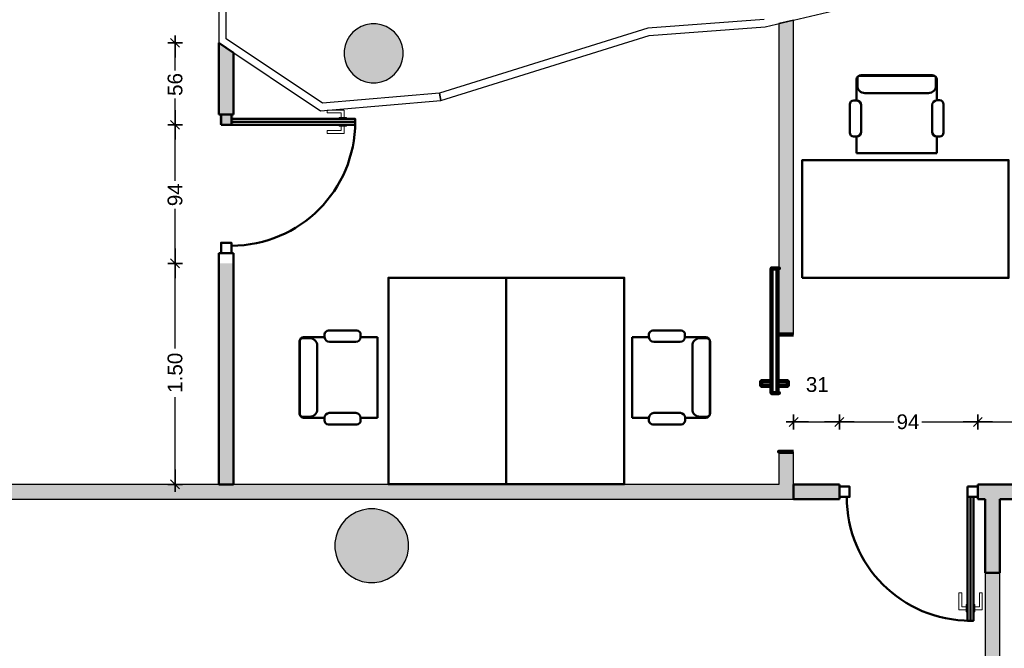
# Model space of a CAD drawing. Header units: metres. Extents: x -1 to 430, y -6 to 31.
# Tile 13 of 24: x 408.35 to 415.03, y 17.1 to 21.37. Entities that reach past the tile are written whole.
import ezdxf

# ---------------------------------------------------------------- set-up
doc = ezdxf.new("R2010")
doc.units = ezdxf.units.M
doc.header["$PDMODE"] = 65
doc.linetypes.add('CONTINUA', pattern=[0])
for name, color, linetype, lineweight in [('3D P2 MOBLES', 7, 'CONTINUA', 25), ('3D P2 MURS', 7, 'CONTINUA', 25), ('3D P2 MURS NOUS', 7, 'CONTINUA', 25), ('3D P2 PILAR', 7, 'CONTINUA', 25), ('P2 MAMPARES', 7, 'CONTINUA', 25)]:
    doc.layers.add(name, color=color, linetype=linetype, lineweight=lineweight)
doc.styles.add('ARIAL', font='arial.ttf')
doc.dimstyles.new('DIMSTYLE_5', dxfattribs={"dimtxt": 0.1, "dimasz": 0.1, "dimexe": 0, "dimexo": 1e-06, "dimgap": 0.05, "dimtad": 0, "dimdec": 0, "dimlfac": 100, "dimrnd": 1, "dimzin": 4, "dimdsep": 46, "dimtxsty": 'ARIAL', "dimblk1": 'ALL_ML_STRICH', "dimblk2": 'ALL_ML_STRICH', "dimsah": 1, "dimcen": 0, "dimse1": 1, "dimse2": 1, "dimclrd": 2, "dimclre": 2, "dimclrt": 2, "dimadec": 0, "dimazin": 0, "dimtfac": 1, "dimtdec": 0, "dimtix": 1, "dimtmove": 2, "dimatfit": 3, "dimfxl": 0, "dimtzin": 0, "dimlwd": 0, "dimlwe": 35, "dimarcsym": 0})
doc.dimstyles.new('DIMSTYLE_7', dxfattribs={"dimtxt": 0.1, "dimasz": 0.1, "dimexe": 0, "dimexo": 1e-06, "dimgap": 0.05, "dimtad": 0, "dimrnd": 0.01, "dimzin": 4, "dimdsep": 46, "dimtxsty": 'ARIAL', "dimblk1": 'ALL_ML_STRICH', "dimblk2": 'ALL_ML_STRICH', "dimsah": 1, "dimcen": 0, "dimse1": 1, "dimse2": 1, "dimclrd": 2, "dimclre": 2, "dimclrt": 2, "dimadec": 0, "dimazin": 0, "dimtfac": 1, "dimtdec": 0, "dimtix": 1, "dimtmove": 2, "dimatfit": 3, "dimfxl": 0, "dimtzin": 0, "dimlwd": 0, "dimlwe": 35, "dimarcsym": 0})
doc.dimstyles.new('DIMSTYLE_8', dxfattribs={"dimtxt": 0.1, "dimasz": 0.1, "dimexe": 0, "dimexo": 1e-06, "dimgap": 0.05, "dimtad": 2, "dimdec": 0, "dimlfac": 100, "dimrnd": 1, "dimzin": 4, "dimdsep": 46, "dimtxsty": 'ARIAL', "dimblk1": 'ALL_ML_STRICH', "dimblk2": 'ALL_ML_STRICH', "dimsah": 1, "dimcen": 0, "dimse1": 1, "dimse2": 1, "dimclrd": 2, "dimclre": 2, "dimclrt": 2, "dimadec": 0, "dimazin": 0, "dimtfac": 1, "dimtdec": 0, "dimtix": 1, "dimtmove": 2, "dimatfit": 3, "dimfxl": 0, "dimtzin": 0, "dimlwd": 0, "dimlwe": 35, "dimarcsym": 0})

# ---------------------------------------------------------------- blocks, each defined once
blk = doc.blocks.new('_CLOSEDFILLED')
at = {"color": 0, "linetype": 'ByBlock', "lineweight": -2}
blk.add_solid([(-1, 0), (0, 0), (-1, 0)], dxfattribs=at)
blk = doc.blocks.new('ALL_ML_STRICH')
at = {"color": 0, "linetype": 'ByBlock', "lineweight": -2}
for p, q in [((-1, 0), (0.5, 0)), ((-0.3, -0.3), (0.3, 0.3)), ((0, -0.5), (0, 0.5))]:
    blk.add_line(p, q, dxfattribs=at)
blk = doc.blocks.new('*D19')
at = {"layer": 'DEFPOINTS', "color": 2, "linetype": 'CONTINUA', "lineweight": 35, "transparency": 33554687}
for p in [(409.697, 19.7143), (409.3996, 18.2155), (409.797, 18.2155)]:
    blk.add_point(p, dxfattribs=at)
at = {"layer": 'P2 MAMPARES', "color": 2, "linetype": 'CONTINUA', "lineweight": -2, "transparency": 33554687}
for p, q in [((409.3996, 19.1373), (409.3996, 19.7143)), ((409.3996, 18.2155), (409.3996, 18.8073))]:
    blk.add_line(p, q, dxfattribs=at)
at = {"layer": 'P2 MAMPARES', "color": 2, "linetype": 'CONTINUA', "lineweight": 35, "transparency": 33554687, "xscale": 0.1, "yscale": 0.1, "zscale": 0.1}
for p, rotation in [((409.3996, 19.7143), 90), ((409.3996, 18.2155), 270)]:
    blk.add_blockref('ALL_ML_STRICH', p, dxfattribs=dict(at, rotation=rotation))
at = {"layer": 'P2 MAMPARES', "color": 2, "linetype": 'CONTINUA', "lineweight": 35, "transparency": 33554687, "insert": (409.3996, 18.9723), "char_height": 0.1, "width": 0.4, "attachment_point": 5, "rotation": 90, "style": 'ARIAL'}
blk.add_mtext('\\A1;{\\A1;{1.50\\H0.066000;\\S^ ;}}', dxfattribs=at)
blk = doc.blocks.new('*D20')
at = {"layer": 'DEFPOINTS', "color": 2, "linetype": 'CONTINUA', "lineweight": 35, "transparency": 33554687}
for p in [(409.697, 20.6543), (409.3996, 19.7143), (409.697, 19.7143)]:
    blk.add_point(p, dxfattribs=at)
at = {"layer": 'P2 MAMPARES', "color": 2, "linetype": 'CONTINUA', "lineweight": -2, "transparency": 33554687}
for p, q in [((409.3996, 20.2749), (409.3996, 20.6543)), ((409.3996, 19.7143), (409.3996, 20.0849))]:
    blk.add_line(p, q, dxfattribs=at)
at = {"layer": 'P2 MAMPARES', "color": 2, "linetype": 'CONTINUA', "lineweight": 35, "transparency": 33554687, "xscale": 0.1, "yscale": 0.1, "zscale": 0.1}
for p, rotation in [((409.3996, 20.6543), 90), ((409.3996, 19.7143), 270)]:
    blk.add_blockref('ALL_ML_STRICH', p, dxfattribs=dict(at, rotation=rotation))
at = {"layer": 'P2 MAMPARES', "color": 2, "linetype": 'CONTINUA', "lineweight": 35, "transparency": 33554687, "insert": (409.3996, 20.1799), "char_height": 0.1, "width": 0.2, "attachment_point": 5, "rotation": 90, "style": 'ARIAL'}
blk.add_mtext('\\A1;{94}', dxfattribs=at)
blk = doc.blocks.new('*D21')
at = {"layer": 'DEFPOINTS', "color": 2, "linetype": 'CONTINUA', "lineweight": 35, "transparency": 33554687}
for p in [(409.697, 21.2096), (409.3996, 20.6543), (409.697, 20.6543)]:
    blk.add_point(p, dxfattribs=at)
at = {"layer": 'P2 MAMPARES', "color": 2, "linetype": 'CONTINUA', "lineweight": -2, "transparency": 33554687}
for p, q in [((409.3996, 21.0225), (409.3996, 21.2096)), ((409.3996, 20.6543), (409.3996, 20.8325))]:
    blk.add_line(p, q, dxfattribs=at)
at = {"layer": 'P2 MAMPARES', "color": 2, "linetype": 'CONTINUA', "lineweight": 35, "transparency": 33554687, "xscale": 0.1, "yscale": 0.1, "zscale": 0.1}
for p, rotation in [((409.3996, 21.2096), 90), ((409.3996, 20.6543), 270)]:
    blk.add_blockref('ALL_ML_STRICH', p, dxfattribs=dict(at, rotation=rotation))
at = {"layer": 'P2 MAMPARES', "color": 2, "linetype": 'CONTINUA', "lineweight": 35, "transparency": 33554687, "insert": (409.3996, 20.9275), "char_height": 0.1, "width": 0.2, "attachment_point": 5, "rotation": 90, "style": 'ARIAL'}
blk.add_mtext('\\A1;{56}', dxfattribs=at)
blk = doc.blocks.new('*D25')
at = {"layer": 'DEFPOINTS', "color": 2, "linetype": 'CONTINUA', "lineweight": 35, "transparency": 33554687}
for p in [(414.9971, 18.1155), (414.9971, 17.6155), (415.1757, 17.6155)]:
    blk.add_point(p, dxfattribs=at)
at = {"layer": 'P2 MAMPARES', "color": 2, "linetype": 'CONTINUA', "lineweight": -2, "transparency": 33554687}
for p, q in [((415.1757, 17.9561), (415.1757, 18.1155)), ((415.1757, 17.6155), (415.1757, 17.7661))]:
    blk.add_line(p, q, dxfattribs=at)
at = {"layer": 'P2 MAMPARES', "color": 2, "linetype": 'CONTINUA', "lineweight": 35, "transparency": 33554687, "xscale": 0.1, "yscale": 0.1, "zscale": 0.1}
for p, rotation in [((415.1757, 18.1155), 90), ((415.1757, 17.6155), 270)]:
    blk.add_blockref('ALL_ML_STRICH', p, dxfattribs=dict(at, rotation=rotation))
at = {"layer": 'P2 MAMPARES', "color": 2, "linetype": 'CONTINUA', "lineweight": 35, "transparency": 33554687, "insert": (415.1757, 17.8611), "char_height": 0.1, "width": 0.2, "attachment_point": 5, "rotation": 90, "style": 'ARIAL'}
blk.add_mtext('\\A1;{50}', dxfattribs=at)
blk = doc.blocks.new('*D29')
at = {"layer": 'DEFPOINTS', "color": 2, "linetype": 'CONTINUA', "lineweight": 35, "transparency": 33554687}
for p in [(413.5971, 18.6385), (413.5971, 18.2155), (413.9071, 18.2155)]:
    blk.add_point(p, dxfattribs=at)
at = {"layer": 'P2 MAMPARES', "color": 2, "linetype": 'CONTINUA', "lineweight": -2, "transparency": 33554687}
blk.add_line((413.5971, 18.6385), (413.9071, 18.6385), dxfattribs=at)
at = {"layer": 'P2 MAMPARES', "color": 2, "linetype": 'CONTINUA', "lineweight": 35, "transparency": 33554687, "xscale": 0.1, "yscale": 0.1, "zscale": 0.1, "rotation": 180}
blk.add_blockref('ALL_ML_STRICH', (413.5971, 18.6385), dxfattribs=at)
at = {"layer": 'P2 MAMPARES', "color": 2, "linetype": 'CONTINUA', "lineweight": 35, "transparency": 33554687, "xscale": 0.1, "yscale": 0.1, "zscale": 0.1}
blk.add_blockref('ALL_ML_STRICH', (413.9071, 18.6385), dxfattribs=at)
at = {"layer": 'P2 MAMPARES', "color": 2, "linetype": 'CONTINUA', "lineweight": 35, "transparency": 33554687, "insert": (413.7573, 18.892), "char_height": 0.1, "width": 0.2, "attachment_point": 5, "style": 'ARIAL'}
blk.add_mtext('\\A1;{31}', dxfattribs=at)
blk = doc.blocks.new('*D30')
at = {"layer": 'DEFPOINTS', "color": 2, "linetype": 'CONTINUA', "lineweight": 35, "transparency": 33554687}
for p in [(413.9071, 18.6385), (413.9071, 18.2155), (414.8471, 18.2155)]:
    blk.add_point(p, dxfattribs=at)
at = {"layer": 'P2 MAMPARES', "color": 2, "linetype": 'CONTINUA', "lineweight": -2, "transparency": 33554687}
for p, q in [((413.9071, 18.6385), (414.2778, 18.6385)), ((414.4678, 18.6385), (414.8471, 18.6385))]:
    blk.add_line(p, q, dxfattribs=at)
at = {"layer": 'P2 MAMPARES', "color": 2, "linetype": 'CONTINUA', "lineweight": 35, "transparency": 33554687, "xscale": 0.1, "yscale": 0.1, "zscale": 0.1, "rotation": 180}
blk.add_blockref('ALL_ML_STRICH', (413.9071, 18.6385), dxfattribs=at)
at = {"layer": 'P2 MAMPARES', "color": 2, "linetype": 'CONTINUA', "lineweight": 35, "transparency": 33554687, "xscale": 0.1, "yscale": 0.1, "zscale": 0.1}
blk.add_blockref('ALL_ML_STRICH', (414.8471, 18.6385), dxfattribs=at)
at = {"layer": 'P2 MAMPARES', "color": 2, "linetype": 'CONTINUA', "lineweight": 35, "transparency": 33554687, "insert": (414.3728, 18.6395), "char_height": 0.1, "width": 0.2, "attachment_point": 5, "style": 'ARIAL'}
blk.add_mtext('\\A1;{94}', dxfattribs=at)
blk = doc.blocks.new('*D31')
at = {"layer": 'DEFPOINTS', "color": 2, "linetype": 'CONTINUA', "lineweight": 35, "transparency": 33554687}
for p in [(414.8471, 18.6385), (414.8471, 18.2155), (418.3499, 18.2155)]:
    blk.add_point(p, dxfattribs=at)
at = {"layer": 'P2 MAMPARES', "color": 2, "linetype": 'CONTINUA', "lineweight": -2, "transparency": 33554687}
for p, q in [((414.8471, 18.6385), (416.4409, 18.6385)), ((416.7709, 18.6385), (418.3499, 18.6385))]:
    blk.add_line(p, q, dxfattribs=at)
at = {"layer": 'P2 MAMPARES', "color": 2, "linetype": 'CONTINUA', "lineweight": 35, "transparency": 33554687, "xscale": 0.1, "yscale": 0.1, "zscale": 0.1, "rotation": 180}
blk.add_blockref('ALL_ML_STRICH', (414.8471, 18.6385), dxfattribs=at)
at = {"layer": 'P2 MAMPARES', "color": 2, "linetype": 'CONTINUA', "lineweight": 35, "transparency": 33554687, "xscale": 0.1, "yscale": 0.1, "zscale": 0.1}
blk.add_blockref('ALL_ML_STRICH', (418.3499, 18.6385), dxfattribs=at)
at = {"layer": 'P2 MAMPARES', "color": 2, "linetype": 'CONTINUA', "lineweight": 35, "transparency": 33554687, "insert": (416.6059, 18.6396), "char_height": 0.1, "width": 0.4, "attachment_point": 5, "style": 'ARIAL'}
blk.add_mtext('\\A1;{\\A1;{3.50\\H0.066000;\\S^ ;}}', dxfattribs=at)

msp = doc.modelspace()

# ---------------------------------------------------------------- hatches: boundary and pattern name
at = {"layer": '3D P2 MURS NOUS', "linetype": 'CONTINUA', "lineweight": 18, "true_color": 0x006e00, "transparency": 33554687}
for points in [[(413.5971, 19.2325), (413.5971, 21.3646), (413.4971, 21.3412), (413.4971, 19.2325)], [(413.5971, 18.2155), (413.5971, 18.4368), (413.4971, 18.4368), (413.4971, 18.2155)], [(405.3214, 18.1155), (413.5971, 18.1155), (413.5971, 18.2155), (405.3214, 18.2155)], [(414.9971, 13.1206), (414.9971, 17.6155), (414.8971, 17.6155), (414.8971, 13.1206)]]:
    msp.add_hatch(color=96, dxfattribs=at).paths.add_polyline_path(points)
at = {"layer": '3D P2 PILAR', "linetype": 'CONTINUA', "lineweight": 18, "transparency": 33554687}
for points in [[(410.7645, 21.3392), (410.7295, 21.3392), (410.6951, 21.3331), (410.6622, 21.3212), (410.632, 21.3037), (410.6052, 21.2812), (410.5827, 21.2545), (410.5653, 21.2242), (410.5533, 21.1914), (410.5472, 21.1569), (410.5472, 21.122), (410.5533, 21.0876), (410.5653, 21.0547), (410.5827, 21.0245), (410.6052, 20.9977), (410.632, 20.9752), (410.6622, 20.9577), (410.6951, 20.9458), (410.7295, 20.9397), (410.7645, 20.9397), (410.7989, 20.9458), (410.8317, 20.9577), (410.862, 20.9752), (410.8888, 20.9977), (410.9112, 21.0245), (410.9287, 21.0547), (410.9407, 21.0876), (410.9467, 21.122), (410.9467, 21.1569), (410.9407, 21.1914), (410.9287, 21.2242), (410.9112, 21.2545), (410.8888, 21.2812), (410.862, 21.3037), (410.8317, 21.3212), (410.7989, 21.3331)], [(410.7556, 18.0491), (410.7119, 18.0491), (410.6689, 18.0416), (410.6278, 18.0266), (410.59, 18.0048), (410.5565, 17.9767), (410.5284, 17.9432), (410.5066, 17.9054), (410.4916, 17.8643), (410.484, 17.8213), (410.484, 17.7776), (410.4916, 17.7346), (410.5066, 17.6935), (410.5284, 17.6557), (410.5565, 17.6222), (410.59, 17.5942), (410.6278, 17.5723), (410.6689, 17.5574), (410.7119, 17.5498), (410.7556, 17.5498), (410.7986, 17.5574), (410.8396, 17.5723), (410.8775, 17.5942), (410.911, 17.6222), (410.939, 17.6557), (410.9609, 17.6935), (410.9758, 17.7346), (410.9834, 17.7776), (410.9834, 17.8213), (410.9758, 17.8643), (410.9609, 17.9054), (410.939, 17.9432), (410.911, 17.9767), (410.8775, 18.0048), (410.8396, 18.0266), (410.7986, 18.0416)]]:
    msp.add_hatch(color=9, dxfattribs=at).paths.add_polyline_path(points)
at = {"layer": 'P2 MAMPARES', "linetype": 'CONTINUA', "lineweight": 25, "transparency": 33554687}
for points in [[(409.797, 20.6543), (409.797, 21.1429), (409.697, 21.2096), (409.697, 20.6543)], [(409.797, 18.2155), (409.797, 19.7143), (409.697, 19.7143), (409.697, 18.2155)], [(413.5971, 18.1155), (413.9071, 18.1155), (413.9071, 18.2155), (413.5971, 18.2155)], [(414.8971, 18.1155), (414.8971, 17.6155), (414.9971, 17.6155), (414.9971, 18.1155), (417.4099, 18.1155), (417.4099, 18.2155), (414.8471, 18.2155), (414.8471, 18.1155)]]:
    msp.add_hatch(color=180, dxfattribs=at).paths.add_polyline_path(points)

# ---------------------------------------------------------------- linework, layer by layer
at = {"layer": '3D P2 MOBLES', "color": 202, "linetype": 'CONTINUA', "lineweight": 50, "transparency": 33554687}
for p, q in [((414.0484, 20.9871), (414.5437, 20.9871)), ((414.0547, 20.9909), (414.5373, 20.9909)), ((414.023, 20.8192), (414.023, 20.9617)), ((414.0293, 20.9655), (414.0293, 20.9201)), ((414.5627, 20.9655), (414.5627, 20.9201)), ((414.5691, 20.8202), (414.5691, 20.9617)), ((414.0801, 20.8693), (414.5119, 20.8693)), ((413.9778, 20.6011), (413.9778, 20.7923)), ((414.0047, 20.8192), (414.023, 20.8192)), ((414.0553, 20.7869), (414.0553, 20.6072)), ((414.5368, 20.6072), (414.5368, 20.7879)), ((414.5691, 20.8202), (414.5874, 20.8202)), ((414.6143, 20.7934), (414.6143, 20.6011)), ((414.023, 20.5749), (414.004, 20.5749)), ((414.023, 20.4612), (414.023, 20.5749)), ((414.5691, 20.4612), (414.5691, 20.5749)), ((414.5881, 20.5749), (414.5691, 20.5749)), ((414.023, 20.4612), (414.5691, 20.4612)), ((410.6326, 19.2586), (410.4413, 19.2586)), ((412.6415, 19.2586), (412.8328, 19.2586)), ((410.2428, 19.1817), (410.2428, 18.6991)), ((410.2465, 19.188), (410.2465, 18.6927)), ((410.2682, 19.2071), (410.3136, 19.2071)), ((410.4145, 19.2134), (410.2719, 19.2134)), ((410.4145, 19.2318), (410.4145, 19.2134)), ((410.4468, 19.1812), (410.6265, 19.1812)), ((410.6588, 19.2134), (410.6588, 19.2325)), ((410.7725, 19.2134), (410.6588, 19.2134)), ((410.7725, 19.2134), (410.7725, 18.6673)), ((412.5017, 19.2134), (412.6153, 19.2134)), ((412.5017, 19.2134), (412.5017, 18.6673)), ((412.6153, 19.2134), (412.6153, 19.2325)), ((412.8273, 19.1812), (412.6476, 19.1812)), ((412.8596, 19.2318), (412.8596, 19.2134)), ((412.8596, 19.2134), (413.0022, 19.2134)), ((413.0059, 19.2071), (412.9606, 19.2071)), ((413.0276, 19.188), (413.0276, 18.6927)), ((413.0313, 19.1817), (413.0313, 18.6991)), ((410.3644, 19.1563), (410.3644, 18.7245)), ((412.9098, 19.1563), (412.9098, 18.7245)), ((410.2682, 18.6737), (410.3136, 18.6737)), ((410.4134, 18.6673), (410.2719, 18.6673)), ((410.4134, 18.6673), (410.4134, 18.649)), ((410.6265, 18.6996), (410.4457, 18.6996)), ((410.7725, 18.6673), (410.6588, 18.6673)), ((410.6588, 18.6483), (410.6588, 18.6673)), ((412.5017, 18.6673), (412.6153, 18.6673)), ((412.6153, 18.6483), (412.6153, 18.6673)), ((412.6476, 18.6996), (412.8284, 18.6996)), ((412.8607, 18.6673), (412.8607, 18.649)), ((412.8607, 18.6673), (413.0022, 18.6673)), ((413.0059, 18.6737), (412.9606, 18.6737)), ((410.4403, 18.6222), (410.6326, 18.6222)), ((412.8338, 18.6222), (412.6415, 18.6222))]:
    msp.add_line(p, q, dxfattribs=at)
for points in [[(413.6558, 19.6152), (413.6558, 20.4153), (415.0558, 20.4153), (415.0558, 19.6152), (413.6558, 19.6152)], [(411.6471, 19.6166), (410.847, 19.6166), (410.847, 18.2166), (411.6471, 18.2166), (411.6471, 19.6166)], [(411.6471, 19.6166), (412.4471, 19.6166), (412.4471, 18.2166), (411.6471, 18.2166), (411.6471, 19.6166)]]:
    msp.add_lwpolyline(points, close=True, dxfattribs=at)
for centre, radius, start, end in [((414.0484, 20.9617), 0.0254, 90, 180), ((414.0547, 20.9655), 0.0254, 90, 180), ((414.5373, 20.9655), 0.0254, 0, 90), ((414.5437, 20.9617), 0.0254, 0, 90), ((414.0801, 20.9201), 0.0508, 180, 270), ((414.5119, 20.9201), 0.0508, 270, 0), ((414.0047, 20.7923), 0.0269, 90, 180), ((414.023, 20.7869), 0.0323, 0, 90), ((414.5691, 20.7879), 0.0323, 90, 180), ((414.5874, 20.7934), 0.0269, 0, 90), ((414.004, 20.6011), 0.0262, 180, 270), ((414.023, 20.6072), 0.0323, 270, 0), ((414.5691, 20.6072), 0.0323, 180, 270), ((414.5881, 20.6011), 0.0262, 270, 0), ((410.4413, 19.2318), 0.0269, 90, 180), ((410.6326, 19.2325), 0.0262, 0, 90), ((412.6415, 19.2325), 0.0262, 90, 180), ((412.8328, 19.2318), 0.0269, 0, 90), ((410.2682, 19.1817), 0.0254, 90, 180), ((410.2719, 19.188), 0.0254, 90, 180), ((410.3136, 19.1563), 0.0508, 0, 90), ((410.4468, 19.2134), 0.0323, 180, 270), ((410.6265, 19.2134), 0.0323, 270, 0), ((412.6476, 19.2134), 0.0323, 180, 270), ((412.8273, 19.2134), 0.0323, 270, 0), ((412.9606, 19.1563), 0.0508, 90, 180), ((413.0022, 19.188), 0.0254, 0, 90), ((413.0059, 19.1817), 0.0254, 0, 90), ((410.3136, 18.7245), 0.0508, 270, 0), ((412.9606, 18.7245), 0.0508, 180, 270), ((410.2682, 18.6991), 0.0254, 180, 270), ((410.2719, 18.6927), 0.0254, 180, 270), ((410.4457, 18.6673), 0.0323, 90, 180), ((410.4403, 18.649), 0.0269, 180, 270), ((410.6265, 18.6673), 0.0323, 0, 90), ((410.6326, 18.6483), 0.0262, 270, 0), ((412.6476, 18.6673), 0.0323, 90, 180), ((412.6415, 18.6483), 0.0262, 180, 270), ((412.8284, 18.6673), 0.0323, 0, 90), ((412.8338, 18.649), 0.0269, 270, 0), ((413.0022, 18.6927), 0.0254, 270, 0), ((413.0059, 18.6991), 0.0254, 270, 0)]:
    msp.add_arc(centre, radius, start, end, dxfattribs=at)
at = {"layer": '3D P2 MURS', "color": 7, "linetype": 'CONTINUA', "lineweight": 25, "transparency": 33554687}
for p, q in [((409.697, 22.1086), (409.697, 21.2096)), ((409.747, 21.2364), (409.747, 22.1086)), ((413.4042, 21.3195), (414.172, 21.4991)), ((413.3965, 21.369), (412.6069, 21.3088)), ((412.6163, 21.2594), (413.4042, 21.3195)), ((412.6069, 21.3088), (411.1938, 20.8688)), ((411.2034, 20.8195), (412.6163, 21.2594)), ((409.697, 21.2096), (410.3864, 20.7495)), ((410.3996, 20.8008), (409.747, 21.2364)), ((411.1937, 20.8688), (410.3996, 20.8008)), ((411.2034, 20.8195), (411.1937, 20.8688)), ((411.1938, 20.8688), (411.2034, 20.8195)), ((410.4662, 20.7563), (411.2034, 20.8195)), ((410.3864, 20.7495), (410.4662, 20.7563))]:
    msp.add_line(p, q, dxfattribs=at)
at = {"layer": '3D P2 MURS NOUS', "color": 7, "linetype": 'CONTINUA', "lineweight": 25, "transparency": 33554687}
for p, q in [((413.5971, 21.3646), (413.4971, 21.3412)), ((413.4971, 21.3412), (413.4971, 19.2325)), ((413.5971, 19.2325), (413.5971, 21.3646)), ((413.5971, 19.2325), (413.4971, 19.2325)), ((413.4971, 18.4368), (413.5971, 18.4368)), ((413.4971, 18.4368), (413.4971, 18.2155)), ((413.5971, 18.2155), (413.5971, 18.4368)), ((409.697, 18.2155), (405.3214, 18.2155)), ((409.797, 18.2155), (409.697, 18.2155)), ((413.4971, 18.2155), (409.797, 18.2155)), ((413.5971, 18.1155), (413.5971, 18.2155)), ((405.3214, 18.1155), (413.5971, 18.1155)), ((414.9971, 17.6155), (414.8971, 17.6155)), ((414.8971, 17.6155), (414.8971, 16.4186)), ((414.9971, 13.1206), (414.9971, 17.6155))]:
    msp.add_line(p, q, dxfattribs=at)
at = {"layer": '3D P2 MURS NOUS', "color": 4, "linetype": 'CONTINUA', "lineweight": 50, "transparency": 33554687}
for p, q in [((409.797, 21.1429), (409.697, 21.2096)), ((409.697, 21.2096), (409.697, 20.7243)), ((409.797, 20.7243), (409.797, 21.1429)), ((409.797, 20.7243), (409.697, 20.7243)), ((409.782, 20.6743), (410.622, 20.6743)), ((409.697, 19.7843), (409.797, 19.7843)), ((409.697, 19.7843), (409.697, 18.2155)), ((409.797, 18.2155), (409.797, 19.7843)), ((409.697, 18.2155), (409.797, 18.2155)), ((413.9071, 18.2155), (413.5971, 18.2155)), ((413.5971, 18.2155), (413.5971, 18.1155)), ((413.9071, 18.2155), (413.9071, 18.1155)), ((414.8471, 18.1155), (414.8471, 18.2155)), ((417.4099, 18.2155), (414.8471, 18.2155)), ((413.5971, 18.1155), (413.9071, 18.1155)), ((414.7971, 18.1305), (414.7971, 17.2905)), ((414.8471, 18.1155), (414.8971, 18.1155)), ((414.8971, 18.1155), (414.8971, 17.6155)), ((414.9971, 17.6155), (414.9971, 18.1155)), ((414.9971, 18.1155), (417.4099, 18.1155)), ((414.8971, 17.6155), (414.9971, 17.6155))]:
    msp.add_line(p, q, dxfattribs=at)
for points in [[(409.712, 20.6543), (409.712, 20.7243), (409.782, 20.7243), (409.782, 20.6543), (409.712, 20.6543)], [(409.712, 19.7843), (409.712, 19.8543), (409.782, 19.8543), (409.782, 19.7843), (409.712, 19.7843)], [(413.9071, 18.2005), (413.9771, 18.2005), (413.9771, 18.1305), (413.9071, 18.1305), (413.9071, 18.2005)], [(414.7771, 18.2005), (414.8471, 18.2005), (414.8471, 18.1305), (414.7771, 18.1305), (414.7771, 18.2005)]]:
    msp.add_lwpolyline(points, close=True, dxfattribs=at)
at = {"layer": '3D P2 MURS NOUS', "color": 240, "linetype": 'CONTINUA', "lineweight": 140, "transparency": 33554687}
for points in [[(413.4871, 18.8347), (413.4871, 19.6804), (413.4971, 19.6804), (413.4471, 19.6804), (413.4471, 18.8347), (413.4971, 18.8347), (413.4871, 18.8347)], [(413.5971, 19.2325), (413.5471, 19.2325), (413.4971, 19.2325), (413.5471, 19.2325), (413.5971, 19.2325)], [(413.4471, 18.8847), (413.4471, 18.9147), (413.3771, 18.9147), (413.3771, 18.8847), (413.4471, 18.8847)], [(413.4871, 18.8847), (413.4871, 18.9147), (413.5571, 18.9147), (413.5571, 18.8847), (413.4871, 18.8847)], [(413.5971, 18.4368), (413.5471, 18.4368), (413.4971, 18.4368), (413.5471, 18.4368), (413.5971, 18.4368)]]:
    msp.add_lwpolyline(points, close=True, dxfattribs=at)
at = {"layer": '3D P2 MURS NOUS', "color": 4, "linetype": 'CONTINUA', "lineweight": 50, "transparency": 33554687}
for centre, start, end in [((409.782, 20.6743), 270, 0), ((414.7971, 18.1305), 180, 270)]:
    msp.add_arc(centre, 0.84, start, end, dxfattribs=at)
at = {"layer": '3D P2 PILAR', "color": 7, "linetype": 'CONTINUA', "lineweight": 25, "transparency": 33554687}
for p, q in [((410.6622, 21.3212), (410.632, 21.3037)), ((410.6951, 21.3331), (410.6622, 21.3212)), ((410.7295, 21.3392), (410.6951, 21.3331)), ((410.7645, 21.3392), (410.7295, 21.3392)), ((410.7989, 21.3331), (410.7645, 21.3392)), ((410.8317, 21.3212), (410.7989, 21.3331)), ((410.862, 21.3037), (410.8317, 21.3212)), ((410.5827, 21.2545), (410.5653, 21.2242)), ((410.6052, 21.2812), (410.5827, 21.2545)), ((410.632, 21.3037), (410.6052, 21.2812)), ((410.8888, 21.2812), (410.862, 21.3037)), ((410.9112, 21.2545), (410.8888, 21.2812)), ((410.9287, 21.2242), (410.9112, 21.2545)), ((410.5533, 21.1914), (410.5472, 21.1569)), ((410.5653, 21.2242), (410.5533, 21.1914)), ((410.9407, 21.1914), (410.9287, 21.2242)), ((410.9467, 21.1569), (410.9407, 21.1914)), ((410.5472, 21.1569), (410.5472, 21.122)), ((410.5472, 21.122), (410.5533, 21.0876)), ((410.9407, 21.0876), (410.9467, 21.122)), ((410.9467, 21.122), (410.9467, 21.1569)), ((410.5533, 21.0876), (410.5653, 21.0547)), ((410.5653, 21.0547), (410.5827, 21.0245)), ((410.9112, 21.0245), (410.9287, 21.0547)), ((410.9287, 21.0547), (410.9407, 21.0876)), ((410.5827, 21.0245), (410.6052, 20.9977)), ((410.6052, 20.9977), (410.632, 20.9752)), ((410.862, 20.9752), (410.8888, 20.9977)), ((410.8888, 20.9977), (410.9112, 21.0245)), ((410.632, 20.9752), (410.6622, 20.9577)), ((410.6622, 20.9577), (410.6951, 20.9458)), ((410.6951, 20.9458), (410.7295, 20.9397)), ((410.7295, 20.9397), (410.7645, 20.9397)), ((410.7645, 20.9397), (410.7989, 20.9458)), ((410.7989, 20.9458), (410.8317, 20.9577)), ((410.8317, 20.9577), (410.862, 20.9752)), ((410.6689, 18.0416), (410.6278, 18.0266)), ((410.7119, 18.0491), (410.6689, 18.0416)), ((410.7556, 18.0491), (410.7119, 18.0491)), ((410.7986, 18.0416), (410.7556, 18.0491)), ((410.8396, 18.0266), (410.7986, 18.0416)), ((410.5565, 17.9767), (410.5284, 17.9432)), ((410.59, 18.0048), (410.5565, 17.9767)), ((410.6278, 18.0266), (410.59, 18.0048)), ((410.8775, 18.0048), (410.8396, 18.0266)), ((410.911, 17.9767), (410.8775, 18.0048)), ((410.939, 17.9432), (410.911, 17.9767)), ((410.5284, 17.9432), (410.5066, 17.9054)), ((410.9609, 17.9054), (410.939, 17.9432)), ((410.4916, 17.8643), (410.484, 17.8213)), ((410.5066, 17.9054), (410.4916, 17.8643)), ((410.9758, 17.8643), (410.9609, 17.9054)), ((410.9834, 17.8213), (410.9758, 17.8643)), ((410.484, 17.8213), (410.484, 17.7776)), ((410.484, 17.7776), (410.4916, 17.7346)), ((410.9758, 17.7346), (410.9834, 17.7776)), ((410.9834, 17.7776), (410.9834, 17.8213)), ((410.4916, 17.7346), (410.5066, 17.6935)), ((410.9609, 17.6935), (410.9758, 17.7346)), ((410.5066, 17.6935), (410.5284, 17.6557)), ((410.5284, 17.6557), (410.5565, 17.6222)), ((410.911, 17.6222), (410.939, 17.6557)), ((410.939, 17.6557), (410.9609, 17.6935)), ((410.5565, 17.6222), (410.59, 17.5942)), ((410.59, 17.5942), (410.6278, 17.5723)), ((410.6278, 17.5723), (410.6689, 17.5574)), ((410.7986, 17.5574), (410.8396, 17.5723)), ((410.8396, 17.5723), (410.8775, 17.5942)), ((410.8775, 17.5942), (410.911, 17.6222)), ((410.6689, 17.5574), (410.7119, 17.5498)), ((410.7119, 17.5498), (410.7556, 17.5498)), ((410.7556, 17.5498), (410.7986, 17.5574))]:
    msp.add_line(p, q, dxfattribs=at)
at = {"layer": 'P2 MAMPARES', "color": 4, "linetype": 'CONTINUA', "lineweight": 50, "transparency": 33554687}
for points in [[(409.712, 20.6543), (409.712, 20.7243), (409.782, 20.7243), (409.782, 20.6543), (409.712, 20.6543)], [(410.622, 20.6543), (409.782, 20.6543), (409.782, 20.6743), (409.782, 20.6943), (410.622, 20.6943), (410.622, 20.6743), (410.622, 20.6543)], [(409.712, 19.7843), (409.712, 19.8543), (409.782, 19.8543), (409.782, 19.7843), (409.712, 19.7843)], [(413.9071, 18.2005), (413.9771, 18.2005), (413.9771, 18.1305), (413.9071, 18.1305), (413.9071, 18.2005)], [(414.7771, 18.2005), (414.8471, 18.2005), (414.8471, 18.1305), (414.7771, 18.1305), (414.7771, 18.2005)], [(414.7771, 17.2905), (414.7771, 18.1305), (414.7971, 18.1305), (414.8171, 18.1305), (414.8171, 17.2905), (414.7971, 17.2905), (414.7771, 17.2905)]]:
    msp.add_lwpolyline(points, close=True, dxfattribs=at)
at = {"layer": 'P2 MAMPARES', "color": 40, "linetype": 'CONTINUA', "lineweight": 18, "transparency": 33554687}
for points in [[(410.547, 20.7043), (410.527, 20.7043), (410.527, 20.7343), (410.432, 20.7343), (410.432, 20.7543), (410.547, 20.7543), (410.547, 20.7043)], [(410.562, 20.6943), (410.512, 20.6943), (410.512, 20.7043), (410.562, 20.7043), (410.562, 20.6943)], [(410.562, 20.6443), (410.512, 20.6443), (410.512, 20.6543), (410.562, 20.6543), (410.562, 20.6443)], [(410.547, 20.6443), (410.527, 20.6443), (410.527, 20.6143), (410.432, 20.6143), (410.432, 20.5943), (410.547, 20.5943), (410.547, 20.6443)], [(414.7671, 17.3655), (414.7671, 17.3855), (414.7371, 17.3855), (414.7371, 17.4805), (414.7171, 17.4805), (414.7171, 17.3655), (414.7671, 17.3655)], [(414.8271, 17.3655), (414.8271, 17.3855), (414.8571, 17.3855), (414.8571, 17.4805), (414.8771, 17.4805), (414.8771, 17.3655), (414.8271, 17.3655)], [(414.7671, 17.3505), (414.7671, 17.4005), (414.7771, 17.4005), (414.7771, 17.3505), (414.7671, 17.3505)], [(414.8171, 17.3505), (414.8171, 17.4005), (414.8271, 17.4005), (414.8271, 17.3505), (414.8171, 17.3505)]]:
    msp.add_lwpolyline(points, close=True, dxfattribs=at)
at = {"layer": 'P2 MAMPARES', "color": 4, "linetype": 'CONTINUA', "lineweight": 50, "transparency": 33554687}
for centre, start, end in [((409.782, 20.6743), 270, 0), ((414.7971, 18.1305), 180, 270)]:
    msp.add_arc(centre, 0.84, start, end, dxfattribs=at)

# ---------------------------------------------------------------- block references
at = {"layer": '3D P2 PILAR', "color": 7, "linetype": 'CONTINUA', "lineweight": 25, "transparency": 33554687, "xscale": 0.0002666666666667, "yscale": 0.0002666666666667, "zscale": 0.0002666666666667}
for p in [(410.747, 21.1395), (410.7337, 17.7995)]:
    msp.add_blockref('_CLOSEDFILLED', p, dxfattribs=at)

# ---------------------------------------------------------------- dimensions: what is measured, and where the dimension line sits
at = {"layer": 'P2 MAMPARES', "color": 2, "linetype": 'CONTINUA', "lineweight": 35, "transparency": 33554687}
for base, p1, p2, dimstyle, picture, middle in [((409.3996, 21.2096), (409.697, 20.6543), (409.697, 21.2096), 'DIMSTYLE_5', '*D21', (409.3996, 20.9275)), ((409.3996, 20.6543), (409.697, 19.7143), (409.697, 20.6543), 'DIMSTYLE_5', '*D20', (409.3996, 20.1799)), ((409.3996, 19.7143), (409.797, 18.2155), (409.697, 19.7143), 'DIMSTYLE_7', '*D19', (409.3996, 18.9723)), ((415.1757, 18.1155), (414.9971, 17.6155), (414.9971, 18.1155), 'DIMSTYLE_5', '*D25', (415.1757, 17.8611))]:
    dim = msp.add_linear_dim(base=base, p1=p1, p2=p2, angle=90, dimstyle=dimstyle, override={"dimpost": '<>', "dimclrd": 2, "dimclre": 2, "dimclrt": 2, "dimlwd": 0, "dimlwe": 35}, dxfattribs=at)
    dim.commit()
    dim.dimension.update_dxf_attribs({"geometry": picture, "text_midpoint": middle, "dimtype": 160})
for base, p1, p2, dimstyle, picture, middle in [((413.9071, 18.6385), (413.5971, 18.2155), (413.9071, 18.2155), 'DIMSTYLE_8', '*D29', (413.7573, 18.892)), ((414.8471, 18.6385), (413.9071, 18.2155), (414.8471, 18.2155), 'DIMSTYLE_5', '*D30', (414.3728, 18.6395)), ((418.3499, 18.6385), (414.8471, 18.2155), (418.3499, 18.2155), 'DIMSTYLE_7', '*D31', (416.6059, 18.6396))]:
    dim = msp.add_linear_dim(base=base, p1=p1, p2=p2, dimstyle=dimstyle, override={"dimpost": '<>', "dimclrd": 2, "dimclre": 2, "dimclrt": 2, "dimlwd": 0, "dimlwe": 35}, dxfattribs=at)
    dim.commit()
    dim.dimension.update_dxf_attribs({"geometry": picture, "text_midpoint": middle, "dimtype": 160})

doc.saveas('drawing.dxf')
